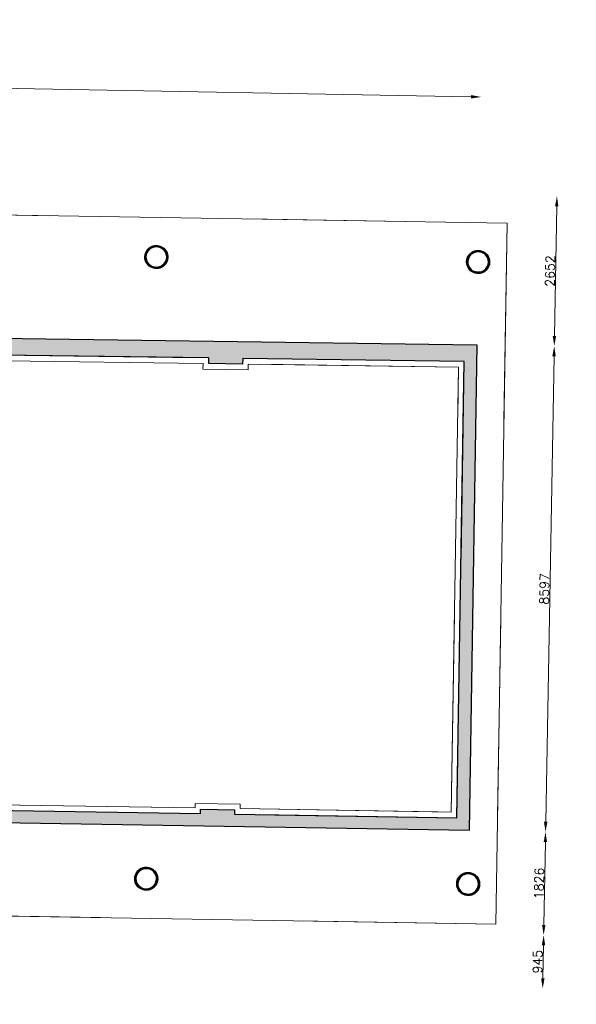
# Model space of a CAD drawing. Header units: millimetres. Extents: x -13022 to 1371524, y -38729 to 632593.
# Tile 169 of 256: x 904389 to 914242, y 5214 to 22633. Entities that reach past the tile are written whole.
import ezdxf

# ---------------------------------------------------------------- set-up
doc = ezdxf.new("R2010")
doc.units = ezdxf.units.MM
doc.header["$LTSCALE"] = 35
doc.set_wipeout_variables(frame=1)
doc.linetypes.add('DASHED', pattern=[200, 100, -100])
for name, color, linetype in [('LAYER102', 1, 'Continuous'), ('LAYER111', 7, 'Continuous'), ('LAYER22', 7, 'Continuous'), ('LAYER28', 7, 'Continuous')]:
    doc.layers.add(name, color=color, linetype=linetype)
doc.styles.get("Standard").update_dxf_attribs({"font": 'simplex.shx'})
doc.dimstyles.new('~R----C~', dxfattribs={"dimtxt": 162, "dimasz": 180, "dimexe": 0.18, "dimexo": 0.0625, "dimgap": 16.2, "dimtad": 1, "dimdec": 0, "dimzin": 0, "dimdsep": 46, "dimtxsty": 'Standard', "dimcen": 0.09, "dimse1": 1, "dimse2": 1, "dimclrd": 7, "dimadec": 0, "dimazin": 0, "dimtfac": 1, "dimtdec": 4, "dimtmove": 0, "dimatfit": 3, "dimfxl": 1, "dimtolj": 1, "dimtzin": 0, "dimlwd": 13, "dimarcsym": 0})
pattern_1 = [(43.96863251, (521764.3542, 56868.8046), (-0.20827933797, 0.21591600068), []), (43.96863251, (521764.35802, 56869.0167), (-0.20827933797, 0.21591600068), [])]

# ---------------------------------------------------------------- blocks, each defined once
blk = doc.blocks.new('*D114')
at = {"layer": 'Defpoints', "color": 0, "linetype": 'Continuous', "transparency": 16777216}
for p in [(912343, 8288), (857554, 7448), (912264, 3870)]:
    blk.add_point(p, dxfattribs=at)
at = {"layer": 'LAYER102', "color": 7, "linetype": 'Continuous', "lineweight": 13, "transparency": 16777216}
blk.add_line((857687, 4853), (912084, 3874), dxfattribs=at)
at = {"layer": 'LAYER102', "color": 7, "linetype": 'Continuous', "transparency": 16777216}
for points in [[(857687, 4883), (857686, 4823), (857507, 4856)], [(912084, 3904), (912083, 3844), (912264, 3870)]]:
    blk.add_solid(points, dxfattribs=at)
at = {"layer": 'LAYER102', "color": 0, "linetype": 'Continuous', "transparency": 16777216, "insert": (884887, 4460), "char_height": 162, "attachment_point": 5, "rotation": 358.9686}
blk.add_mtext('\\A1;54766', dxfattribs=at)
blk = doc.blocks.new('*D115')
at = {"layer": 'Defpoints', "color": 0, "linetype": 'Continuous', "transparency": 16777216}
for p in [(857554, 7448), (837106, 6871), (913664, 6438)]:
    blk.add_point(p, dxfattribs=at)
at = {"layer": 'LAYER102', "color": 7, "linetype": 'Continuous', "lineweight": 13, "transparency": 16777216}
blk.add_line((913650, 5673), (913661, 6258), dxfattribs=at)
at = {"layer": 'LAYER102', "color": 7, "linetype": 'Continuous', "transparency": 16777216}
for points in [[(913631, 6258), (913691, 6257), (913664, 6438)], [(913620, 5674), (913680, 5673), (913647, 5493)]]:
    blk.add_solid(points, dxfattribs=at)
at = {"layer": 'LAYER102', "color": 0, "linetype": 'Continuous', "transparency": 16777216, "insert": (913558, 5967), "char_height": 162, "attachment_point": 5, "rotation": 88.9686}
blk.add_mtext('\\A1;945', dxfattribs=at)
blk = doc.blocks.new('*D116')
at = {"layer": 'Defpoints', "color": 0, "linetype": 'Continuous', "transparency": 16777216}
for p in [(912343, 8288), (913697, 8264), (857554, 7448)]:
    blk.add_point(p, dxfattribs=at)
at = {"layer": 'LAYER102', "color": 7, "linetype": 'Continuous', "lineweight": 13, "transparency": 16777216}
blk.add_line((913667, 6618), (913694, 8084), dxfattribs=at)
at = {"layer": 'LAYER102', "color": 7, "linetype": 'Continuous', "transparency": 16777216}
for points in [[(913664, 8084), (913724, 8083), (913697, 8264)], [(913637, 6618), (913697, 6617), (913664, 6438)]]:
    blk.add_solid(points, dxfattribs=at)
at = {"layer": 'LAYER102', "color": 0, "linetype": 'Continuous', "transparency": 16777216, "insert": (913583, 7353), "char_height": 162, "attachment_point": 5, "rotation": 88.9686}
blk.add_mtext('\\A1;1826', dxfattribs=at)
blk = doc.blocks.new('*D117')
at = {"layer": 'Defpoints', "color": 0, "linetype": 'Continuous', "transparency": 16777216}
for p in [(912480, 16884), (913852, 16859), (912343, 8288)]:
    blk.add_point(p, dxfattribs=at)
at = {"layer": 'LAYER102', "color": 7, "linetype": 'Continuous', "lineweight": 13, "transparency": 16777216}
blk.add_line((913700, 8444), (913848, 16679), dxfattribs=at)
at = {"layer": 'LAYER102', "color": 7, "linetype": 'Continuous', "transparency": 16777216}
for points in [[(913818, 16680), (913878, 16678), (913852, 16859)], [(913670, 8444), (913730, 8443), (913697, 8264)]]:
    blk.add_solid(points, dxfattribs=at)
at = {"layer": 'LAYER102', "color": 0, "linetype": 'Continuous', "transparency": 16777216, "insert": (913677, 12563), "char_height": 162, "attachment_point": 5, "rotation": 88.9686}
blk.add_mtext('\\A1;8597', dxfattribs=at)
blk = doc.blocks.new('*D118')
at = {"layer": 'Defpoints', "color": 0, "linetype": 'Continuous', "transparency": 16777216}
for p in [(837771, 20881), (913899, 19511), (912480, 16884)]:
    blk.add_point(p, dxfattribs=at)
at = {"layer": 'LAYER102', "color": 7, "linetype": 'Continuous', "lineweight": 13, "transparency": 16777216}
blk.add_line((913855, 17039), (913896, 19331), dxfattribs=at)
at = {"layer": 'LAYER102', "color": 7, "linetype": 'Continuous', "transparency": 16777216}
for points in [[(913866, 19331), (913926, 19330), (913899, 19511)], [(913825, 17039), (913885, 17038), (913852, 16859)]]:
    blk.add_solid(points, dxfattribs=at)
at = {"layer": 'LAYER102', "color": 0, "linetype": 'Continuous', "transparency": 16777216, "insert": (913778, 18187), "char_height": 162, "attachment_point": 5, "rotation": 88.9686}
blk.add_mtext('\\A1;2652', dxfattribs=at)
blk = doc.blocks.new('*D123')
at = {"layer": 'Defpoints', "color": 0, "linetype": 'Continuous', "transparency": 16777216}
for p in [(912559, 21266), (838029, 17988), (912480, 16884)]:
    blk.add_point(p, dxfattribs=at)
at = {"layer": 'LAYER102', "color": 7, "linetype": 'Continuous', "lineweight": 13, "transparency": 16777216}
blk.add_line((838292, 22603), (912379, 21269), dxfattribs=at)
at = {"layer": 'LAYER102', "color": 7, "linetype": 'Continuous', "transparency": 16777216}
for points in [[(838293, 22633), (838292, 22573), (838112, 22606)], [(912379, 21299), (912378, 21239), (912559, 21266)]]:
    blk.add_solid(points, dxfattribs=at)
at = {"layer": 'LAYER102', "color": 0, "linetype": 'Continuous', "transparency": 16777216, "insert": (875337, 22033), "char_height": 162, "attachment_point": 5, "rotation": 358.9686}
blk.add_mtext('\\A1;74458', dxfattribs=at)

msp = doc.modelspace()

# ---------------------------------------------------------------- linework, layer by layer
at = {"layer": 'LAYER28', "color": 7, "linetype": 'Continuous', "lineweight": 25}
for points in [[(906811.408, 18617.534, -2.414213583), (906624.953, 18437.662, -0.414213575), (906811.408, 18617.534)], [(912507.626, 18529.763, -2.414213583), (912321.171, 18349.891, -0.414213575), (912507.626, 18529.763)], [(906631.783, 7619.009, -2.414213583), (906445.328, 7439.137, -0.414213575), (906631.783, 7619.009)], [(912330.968, 7525.902, -2.414213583), (912144.513, 7346.03, -0.414213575), (912330.968, 7525.902)]]:
    msp.add_lwpolyline(points, format="xyb", close=True, dxfattribs=at)

# ---------------------------------------------------------------- texts
at = {"layer": 'LAYER102', "color": 7, "linetype": 'Continuous', "lineweight": 0, "char_height": 162, "attachment_point": 7, "rotation": 358.9686325, "line_spacing_factor": 1.333333}
for s, insert in [('\\pi-742.15;{\\fArial|b0|i0|c0|p34;verkeersruimte\\P\\pi-399.59;21,3 m2}', (1005346.904, 19115.704)), ('\\pi-742.15;{\\fArial|b0|i0|c0|p34;verkeersruimte\\P\\pi-399.59;22,1 m2}', (1032754.772, 14364.354))]:
    msp.add_mtext(s, dxfattribs=dict(at, insert=insert))

# ---------------------------------------------------------------- wipeouts: each hides what was drawn before it
at = {"linetype": 'Continuous'}
msp.add_wipeout([(903891.662, 8647.403), (903993.262, 8745.759), (907492.864, 8688.683), (907591.051, 8587.067)], dxfattribs=at).dxf.layer = 'LAYER111'

# ---------------------------------------------------------------- next in the draw order: linework, layer by layer
at = {"layer": 'LAYER102', "color": 7, "linetype": 'Continuous', "lineweight": 18}
for points in [[(903993.262, 8745.759), (907492.864, 8688.683)], [(907591.051, 8587.067), (903891.662, 8647.403)]]:
    msp.add_lwpolyline(points, dxfattribs=at)

# ---------------------------------------------------------------- next in the draw order: wipeouts: each hides what was drawn before it
at = {"linetype": 'Continuous'}
for points in [[(906804.453, 18231.198), (906804.813, 18251.211), (906828.744, 18252.347), (906852.324, 18256.599), (906875.147, 18263.89), (906896.834, 18274.099), (906916.977, 18287.049), (906935.289, 18302.521), (906951.392, 18320.248), (906965.061, 18339.927), (906976.071, 18361.22), (906984.166, 18383.768), (906989.276, 18407.179), (906991.268, 18431.058), (906990.136, 18454.99), (906985.873, 18478.573), (906978.595, 18501.397), (906968.39, 18523.074), (906955.438, 18543.234), (906939.952, 18561.532), (906922.24, 18577.652), (906902.545, 18591.323), (906881.27, 18602.307), (906858.725, 18610.42), (906835.313, 18615.518), (906811.439, 18617.518), (906787.509, 18616.384), (906763.928, 18612.136), (906741.075, 18604.847), (906719.419, 18594.641), (906699.245, 18581.692), (906680.963, 18566.223), (906664.829, 18548.499), (906651.16, 18528.82), (906640.182, 18507.526), (906632.056, 18484.981), (906626.946, 18461.569), (906624.953, 18437.693), (906626.085, 18413.755), (906630.349, 18390.17), (906637.627, 18367.34), (906647.832, 18345.659), (906660.783, 18325.495), (906676.269, 18307.196), (906693.982, 18291.072), (906713.676, 18277.398), (906734.951, 18266.414), (906757.527, 18258.303), (906780.939, 18253.205), (906804.813, 18251.207), (906804.453, 18231.198), (906779.36, 18233.211), (906754.698, 18238.312), (906730.84, 18246.426), (906708.191, 18257.426), (906687.091, 18271.142), (906667.817, 18287.366), (906650.709, 18305.847), (906636.013, 18326.302), (906623.971, 18348.417), (906614.767, 18371.852), (906608.517, 18396.248), (906605.341, 18421.227), (906605.263, 18446.41), (906608.308, 18471.407), (906614.436, 18495.835), (906623.516, 18519.318), (906635.449, 18541.498), (906650.039, 18562.031), (906667.033, 18580.605), (906686.205, 18596.933), (906707.238, 18610.764), (906729.848, 18621.884), (906753.625, 18630.125), (906778.255, 18635.36), (906803.36, 18637.508), (906828.534, 18636.536), (906853.371, 18632.459), (906877.528, 18625.339), (906900.601, 18615.288), (906922.28, 18602.456), (906942.193, 18587.042), (906960.064, 18569.284), (906975.584, 18549.455), (906988.51, 18527.857), (906998.691, 18504.825), (907005.946, 18480.708), (907010.156, 18455.882), (907011.266, 18430.723), (907009.356, 18406.261), (907004.485, 18382.208), (906996.783, 18358.917), (906986.288, 18336.726), (906973.225, 18315.957), (906957.755, 18296.916), (906940.101, 18279.88), (906920.52, 18265.097), (906899.294, 18252.782), (906876.742, 18243.116), (906853.177, 18236.238), (906828.976, 18232.251), (906804.453, 18231.21)], [(912500.671, 18143.427), (912501.031, 18163.439), (912524.962, 18164.575), (912548.542, 18168.827), (912571.365, 18176.119), (912593.052, 18186.328), (912613.195, 18199.278), (912631.507, 18214.749), (912647.61, 18232.476), (912661.279, 18252.155), (912672.289, 18273.449), (912680.384, 18295.996), (912685.494, 18319.408), (912687.486, 18343.286), (912686.354, 18367.219), (912682.091, 18390.801), (912674.813, 18413.625), (912664.608, 18435.303), (912651.656, 18455.463), (912636.17, 18473.76), (912618.458, 18489.88), (912598.763, 18503.552), (912577.488, 18514.536), (912554.943, 18522.648), (912531.531, 18527.746), (912507.657, 18529.747), (912483.727, 18528.613), (912460.146, 18524.365), (912437.293, 18517.075), (912415.637, 18506.87), (912395.463, 18493.92), (912377.181, 18478.452), (912361.047, 18460.728), (912347.378, 18441.049), (912336.4, 18419.755), (912328.274, 18397.21), (912323.164, 18373.798), (912321.171, 18349.922), (912322.303, 18325.983), (912326.567, 18302.399), (912333.845, 18279.569), (912344.05, 18257.888), (912357.001, 18237.724), (912372.487, 18219.424), (912390.2, 18203.3), (912409.894, 18189.627), (912431.169, 18178.643), (912453.745, 18170.532), (912477.157, 18165.434), (912501.031, 18163.435), (912500.671, 18143.427), (912475.578, 18145.439), (912450.916, 18150.54), (912427.058, 18158.655), (912404.409, 18169.654), (912383.309, 18183.37), (912364.035, 18199.595), (912346.927, 18218.075), (912332.231, 18238.531), (912320.189, 18260.646), (912310.985, 18284.081), (912304.735, 18308.477), (912301.559, 18333.456), (912301.481, 18358.639), (912304.526, 18383.635), (912310.654, 18408.064), (912319.734, 18431.547), (912331.667, 18453.726), (912346.257, 18474.26), (912363.251, 18492.834), (912382.423, 18509.161), (912403.456, 18522.992), (912426.066, 18534.112), (912449.843, 18542.354), (912474.473, 18547.589), (912499.578, 18549.737), (912524.752, 18548.764), (912549.589, 18544.688), (912573.746, 18537.568), (912596.819, 18527.516), (912618.498, 18514.685), (912638.411, 18499.271), (912656.282, 18481.513), (912671.802, 18461.683), (912684.728, 18440.086), (912694.909, 18417.053), (912702.164, 18392.936), (912706.374, 18368.11), (912707.483, 18342.951), (912705.574, 18318.49), (912700.703, 18294.437), (912693.001, 18271.146), (912682.506, 18248.954), (912669.443, 18228.186), (912653.973, 18209.145), (912636.319, 18192.108), (912616.738, 18177.326), (912595.512, 18165.01), (912572.96, 18155.344), (912549.395, 18148.467), (912525.194, 18144.48), (912500.671, 18143.439)]]:
    msp.add_wipeout(points, dxfattribs=at).dxf.layer = 'LAYER111'

# ---------------------------------------------------------------- next in the draw order: hatches: boundary and pattern name
at = {"layer": 'LAYER28', "linetype": 'Continuous', "lineweight": 13}
h = msp.add_hatch(dxfattribs=at)
h.set_pattern_fill('~A--FYV~', angle=-1.0313675, style=0, pattern_type=0)
h.set_pattern_definition(pattern_1)
h.paths.add_polyline_path([(906804.453, 18231.198), (906804.813, 18251.211, 2.413922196), (906624.953, 18437.662, 0.41426354), (906804.813, 18251.213), (906804.453, 18231.198, -2.414080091), (907011.266, 18430.723, -0.414236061)], flags=0)
h = msp.add_hatch(dxfattribs=at)
h.set_pattern_fill('~A--FYV~', angle=-1.0313675, style=0, pattern_type=0)
h.set_pattern_definition(pattern_1)
h.paths.add_polyline_path([(912500.671, 18143.427), (912501.031, 18163.439, 2.413922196), (912321.171, 18349.891, 0.41426354), (912501.031, 18163.441), (912500.671, 18143.427, -2.414080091), (912707.483, 18342.951, -0.414236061)], flags=0)

# ---------------------------------------------------------------- next in the draw order: linework, layer by layer
at = {"layer": 'LAYER28', "color": 7, "linetype": 'Continuous', "lineweight": 25}
for points in [[(906804.453, 18231.198), (906804.813, 18251.211, 2.413922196), (906624.953, 18437.662, 0.41426354), (906804.813, 18251.213), (906804.453, 18231.198, -2.414080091), (907011.266, 18430.723, -0.414236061), (906804.453, 18231.198)], [(906811.768, 18637.531, -2.414213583), (906604.956, 18438.022, -0.414213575), (906811.768, 18637.531)], [(912500.671, 18143.427), (912501.031, 18163.439, 2.413922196), (912321.171, 18349.891, 0.41426354), (912501.031, 18163.441), (912500.671, 18143.427, -2.414080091), (912707.483, 18342.951, -0.414236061), (912500.671, 18143.427)], [(912507.986, 18549.759, -2.414213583), (912301.174, 18350.251, -0.414213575), (912507.986, 18549.759)]]:
    msp.add_lwpolyline(points, format="xyb", close=True, dxfattribs=at)

# ---------------------------------------------------------------- next in the draw order: texts
at = {"layer": 'LAYER102', "color": 7, "linetype": 'Continuous', "lineweight": 0, "insert": (1040372.289, 16265.531), "char_height": 162, "attachment_point": 7, "rotation": 358.9686325, "line_spacing_factor": 1.333333}
msp.add_mtext('\\pi-563.32;{\\fArial|b1|i0|c0|p34;\\H1.2346x;techniek\\P\\pi-880.14;\\fArial|b0|i0|c0|p34;\\H0.81x;technische ruimte \\P\\pi-399.6;29,4 m2}', dxfattribs=at)

# ---------------------------------------------------------------- next in the draw order: dimensions: what is measured, and where the dimension line sits
at = {"layer": 'LAYER102', "color": 7, "linetype": 'Continuous'}
for base, p1, p2, angle, picture, middle in [((912558.508, 21265.825), (838029.116, 17987.737), (912479.617, 16883.668), 358.9686325, '*D123', (875337.133, 22033.126)), ((913899.448, 19510.818), (912479.617, 16883.668), (837770.784, 20881.34), 88.9686325, '*D118', (913778.393, 18186.642))]:
    dim = msp.add_linear_dim(base=base, p1=p1, p2=p2, angle=angle, dimstyle='~R----C~', dxfattribs=at)
    dim.commit()
    dim.dimension.update_dxf_attribs({"geometry": picture, "text_midpoint": middle})

# ---------------------------------------------------------------- next in the draw order: wipeouts: each hides what was drawn before it
at = {"linetype": 'Continuous'}
msp.add_wipeout([(907591.051, 8587.067), (907492.864, 8688.683), (907494.304, 8768.666), (907592.491, 8667.054)], dxfattribs=at).dxf.layer = 'LAYER111'

# ---------------------------------------------------------------- next in the draw order: linework, layer by layer
at = {"layer": 'LAYER102', "color": 7, "linetype": 'Continuous', "lineweight": 18}
for points in [[(907492.864, 8688.683), (907494.304, 8768.666)], [(907592.491, 8667.054), (907591.051, 8587.067)]]:
    msp.add_lwpolyline(points, dxfattribs=at)

# ---------------------------------------------------------------- next in the draw order: wipeouts: each hides what was drawn before it
at = {"linetype": 'Continuous'}
msp.add_wipeout([(907592.491, 8667.054), (907494.304, 8768.666), (908294.011, 8755.637), (908192.412, 8657.278)], dxfattribs=at).dxf.layer = 'LAYER111'

# ---------------------------------------------------------------- next in the draw order: linework, layer by layer
at = {"layer": 'LAYER102', "color": 7, "linetype": 'DASHED', "lineweight": 18}
for points in [[(903993.262, 8745.759), (907492.864, 8688.683)], [(907492.864, 8688.683), (907494.304, 8768.666)], [(907591.051, 8587.067), (903891.662, 8647.403)], [(907592.491, 8667.054), (907591.051, 8587.067)]]:
    msp.add_lwpolyline(points, dxfattribs=at)
at = {"layer": 'LAYER102', "color": 7, "linetype": 'Continuous', "lineweight": 18}
for points in [[(907494.304, 8768.666), (908294.011, 8755.637)], [(908192.412, 8657.278), (907592.491, 8667.054)]]:
    msp.add_lwpolyline(points, dxfattribs=at)

# ---------------------------------------------------------------- next in the draw order: wipeouts: each hides what was drawn before it
at = {"linetype": 'Continuous'}
msp.add_wipeout([(908192.412, 8657.285), (908294.011, 8755.644), (908292.696, 8675.62), (908191.097, 8577.296)], dxfattribs=at).dxf.layer = 'LAYER111'

# ---------------------------------------------------------------- next in the draw order: linework, layer by layer
at = {"layer": 'LAYER102', "color": 7, "linetype": 'Continuous', "lineweight": 18}
for points in [[(908294.011, 8755.644), (908292.696, 8675.62)], [(908191.097, 8577.296), (908192.412, 8657.285)]]:
    msp.add_lwpolyline(points, dxfattribs=at)

# ---------------------------------------------------------------- next in the draw order: wipeouts: each hides what was drawn before it
at = {"linetype": 'Continuous'}
msp.add_wipeout([(908191.097, 8577.292), (908292.696, 8675.616), (912028.37, 8613.455), (912126.743, 8511.804)], dxfattribs=at).dxf.layer = 'LAYER111'

# ---------------------------------------------------------------- next in the draw order: linework, layer by layer
at = {"layer": 'LAYER102', "color": 7, "linetype": 'DASHED', "lineweight": 18}
for points in [[(907494.304, 8768.666), (908294.011, 8755.637)], [(908294.011, 8755.644), (908292.696, 8675.62)], [(908192.412, 8657.278), (907592.491, 8667.054)], [(908191.097, 8577.296), (908192.412, 8657.285)]]:
    msp.add_lwpolyline(points, dxfattribs=at)
at = {"layer": 'LAYER102', "color": 7, "linetype": 'Continuous', "lineweight": 18}
for points in [[(912126.743, 8511.804), (908191.097, 8577.292)], [(908292.696, 8675.616), (912028.37, 8613.455)]]:
    msp.add_lwpolyline(points, dxfattribs=at)

# ---------------------------------------------------------------- next in the draw order: wipeouts: each hides what was drawn before it
at = {"linetype": 'Continuous'}
msp.add_wipeout([(912126.743, 8511.804), (912028.37, 8613.455), (912157.195, 16488.083), (912258.798, 16586.688)], dxfattribs=at).dxf.layer = 'LAYER111'

# ---------------------------------------------------------------- next in the draw order: linework, layer by layer
at = {"layer": 'LAYER102', "color": 7, "linetype": 'Continuous', "lineweight": 18}
for points in [[(912258.798, 16586.688), (912126.743, 8511.804)], [(912028.37, 8613.455), (912157.195, 16488.083)]]:
    msp.add_lwpolyline(points, dxfattribs=at)
at = {"layer": 'LAYER102', "color": 7, "linetype": 'DASHED', "lineweight": 18}
for points in [[(912126.743, 8511.804), (908191.097, 8577.292)], [(908292.696, 8675.616), (912028.37, 8613.455)]]:
    msp.add_lwpolyline(points, dxfattribs=at)

# ---------------------------------------------------------------- next in the draw order: texts
at = {"layer": 'LAYER102', "color": 7, "linetype": 'Continuous', "lineweight": 0, "insert": (1017563.026, 12467.675), "char_height": 162, "attachment_point": 7, "rotation": 358.9686325, "line_spacing_factor": 1.333333}
msp.add_mtext('\\pi-341.76;{\\fArial|b1|i0|c0|p34;\\H1.2346x;foyer\\fArial|b0|i0|c0|p34;\\H0.81x;\\P\\pi-1012.4;max. aantal pers. 90\\P\\pi-925.11;bijeenkomstfunctie \\P\\pi-453.52;143,9 m2}', dxfattribs=at)
at = {"layer": 'LAYER102', "color": 7, "linetype": 'Continuous', "lineweight": 0, "char_height": 162, "attachment_point": 7, "rotation": 358.9686325, "line_spacing_factor": 1.333333}
for s, insert, width in [('\\pi415.19;{\\fArial|b1|i0|c0|p34;\\H1.2346x;Afsl. vent.}', (854912.419, 16083.804), 2146.38469), ('\\pi386.19;{\\fArial|b1|i0|c0|p34;\\H1.2346x;lift \\P\\pi159.59;mach.\\fArial|b0|i0|c0|p34;\\H0.81x; \\P\\pi209.91;3,2 m2}', (855643.987, 13970.687), 1090.26846), ('\\pi415.19;{\\fArial|b1|i0|c0|p34;\\H1.2346x;Afsl. vent.}', (888719.24, 11805.179), 2146.38469)]:
    msp.add_mtext(s, dxfattribs=dict(at, insert=insert, width=width))

# ---------------------------------------------------------------- next in the draw order: wipeouts: each hides what was drawn before it
at = {"linetype": 'Continuous'}
msp.add_wipeout([(912258.798, 16586.688), (912157.195, 16488.083), (908435.267, 16539.515), (908337.076, 16640.881)], dxfattribs=at).dxf.layer = 'LAYER111'

# ---------------------------------------------------------------- next in the draw order: linework, layer by layer
at = {"layer": 'LAYER102', "color": 7, "linetype": 'Continuous', "lineweight": 18}
for points in [[(908337.076, 16640.881), (912258.798, 16586.688)], [(912157.195, 16488.083), (908435.267, 16539.515)]]:
    msp.add_lwpolyline(points, dxfattribs=at)
at = {"layer": 'LAYER102', "color": 7, "linetype": 'DASHED', "lineweight": 18}
for points in [[(912258.798, 16586.688), (912126.743, 8511.804)], [(912028.37, 8613.455), (912157.195, 16488.083)]]:
    msp.add_lwpolyline(points, dxfattribs=at)

# ---------------------------------------------------------------- next in the draw order: texts
at = {"layer": 'LAYER102', "color": 7, "linetype": 'Continuous', "lineweight": 0, "insert": (1051424.849, 13042.74), "char_height": 162, "attachment_point": 7, "rotation": 358.9686325, "line_spacing_factor": 1.333333}
msp.add_mtext('\\pi-861.96;{\\fArial|b1|i0|c0|p34;\\H1.2346x;opslag depot\\P\\pi-545.13;\\fArial|b0|i0|c0|p34;\\H0.81x;o.g. functie \\P\\pi-453.52;192,2 m2}', dxfattribs=at)

# ---------------------------------------------------------------- next in the draw order: dimensions: what is measured, and where the dimension line sits
at = {"layer": 'LAYER102', "color": 7, "linetype": 'Continuous'}
dim = msp.add_linear_dim(base=(913851.707, 16858.967), p1=(912343.19, 8288.161), p2=(912479.617, 16883.668), angle=88.9686325, dimstyle='~R----C~', dxfattribs=at)
dim.commit()
dim.dimension.update_dxf_attribs({"geometry": '*D117', "text_midpoint": (913677.155, 12563.128)})

# ---------------------------------------------------------------- next in the draw order: wipeouts: each hides what was drawn before it
at = {"linetype": 'Continuous'}
msp.add_wipeout([(908337.076, 16640.885), (908435.267, 16539.519), (908433.467, 16439.535), (908335.276, 16540.901)], dxfattribs=at).dxf.layer = 'LAYER111'

# ---------------------------------------------------------------- next in the draw order: linework, layer by layer
at = {"layer": 'LAYER102', "color": 7, "linetype": 'Continuous', "lineweight": 18}
for points in [[(908335.276, 16540.901), (908337.076, 16640.885)], [(908435.267, 16539.519), (908433.467, 16439.535)]]:
    msp.add_lwpolyline(points, dxfattribs=at)

# ---------------------------------------------------------------- next in the draw order: wipeouts: each hides what was drawn before it
at = {"linetype": 'Continuous'}
msp.add_wipeout([(908335.276, 16540.901), (908433.467, 16439.535), (907634.037, 16450.575), (907735.391, 16549.185)], dxfattribs=at).dxf.layer = 'LAYER111'

# ---------------------------------------------------------------- next in the draw order: linework, layer by layer
at = {"layer": 'LAYER102', "color": 7, "linetype": 'Continuous', "lineweight": 18}
for points in [[(907735.391, 16549.185), (908335.276, 16540.901)], [(908433.467, 16439.535), (907634.037, 16450.575)]]:
    msp.add_lwpolyline(points, dxfattribs=at)
at = {"layer": 'LAYER102', "color": 7, "linetype": 'DASHED', "lineweight": 18}
for points in [[(908335.276, 16540.901), (908337.076, 16640.885)], [(908337.076, 16640.881), (912258.798, 16586.688)], [(908435.267, 16539.519), (908433.467, 16439.535)], [(912157.195, 16488.083), (908435.267, 16539.515)]]:
    msp.add_lwpolyline(points, dxfattribs=at)

# ---------------------------------------------------------------- next in the draw order: wipeouts: each hides what was drawn before it
at = {"linetype": 'Continuous'}
msp.add_wipeout([(907735.39, 16549.181), (907634.037, 16450.571), (907635.399, 16550.563), (907736.753, 16649.173)], dxfattribs=at).dxf.layer = 'LAYER111'

# ---------------------------------------------------------------- next in the draw order: linework, layer by layer
at = {"layer": 'LAYER102', "color": 7, "linetype": 'Continuous', "lineweight": 18}
for points in [[(907634.037, 16450.571), (907635.399, 16550.563)], [(907736.753, 16649.173), (907735.39, 16549.181)]]:
    msp.add_lwpolyline(points, dxfattribs=at)
at = {"layer": 'LAYER102', "color": 7, "linetype": 'DASHED', "lineweight": 18}
msp.add_lwpolyline([(908433.467, 16439.535), (907634.037, 16450.575)], dxfattribs=at)

# ---------------------------------------------------------------- next in the draw order: wipeouts: each hides what was drawn before it
at = {"linetype": 'Continuous'}
msp.add_wipeout([(907736.753, 16649.173), (907635.399, 16550.563), (904135.702, 16598.897), (904037.073, 16700.267)], dxfattribs=at).dxf.layer = 'LAYER111'

# ---------------------------------------------------------------- next in the draw order: hatches: boundary and pattern name
at = {"layer": 'LAYER111', "linetype": 'Continuous', "lineweight": 5}
msp.add_hatch(color=254, dxfattribs=at).paths.add_polyline_path([(880689.345, 17022.737), (880693.485, 17322.117), (912479.617, 16883.668), (912343.19, 8288.161), (880541.211, 8808.174), (880544.797, 9028.239), (881757.699, 9008.357), (881759.138, 9088.313), (882659.025, 9073.956), (882657.58, 8993.688), (886207.114, 8935.803), (886208.553, 9015.775), (886808.48, 9006.303), (886807.66, 8926.008), (890393.438, 8867.533), (890394.817, 8947.631), (890995.793, 8937.374), (890994.359, 8857.731), (894692.747, 8797.416), (894694.187, 8877.403), (895294.108, 8867.619), (895293.293, 8787.621), (898992.182, 8727.297), (898993.622, 8807.284), (899593.543, 8797.5), (899593.165, 8717.509), (903291.616, 8657.194), (903293.056, 8737.181), (903892.978, 8727.397), (903891.663, 8647.407), (907591.051, 8587.075), (907592.491, 8667.062), (908192.412, 8657.278), (908191.097, 8577.288), (912126.743, 8511.796), (912258.798, 16586.688), (908337.076, 16640.881), (908335.276, 16540.897), (907735.39, 16549.181), (907736.753, 16649.173), (904037.073, 16700.267), (904035.711, 16600.275), (903435.763, 16608.567), (903437.125, 16708.551), (899737.508, 16759.652), (899736.16, 16660.465), (899136.198, 16667.945), (899137.56, 16767.936), (895438.318, 16819.038), (895436.518, 16719.046), (894836.57, 16727.331), (894837.995, 16827.329), (891138.315, 16878.423), (891136.953, 16778.432), (890537.005, 16786.716), (890537.68, 16886.72), (886952.24, 16936.242), (886950.563, 16836.1), (886350.117, 16844.55), (886351.167, 16944.539), (882802.785, 16993.441), (882800.979, 16893.113), (881962.185, 16905.151), (881963.985, 17005.135)], flags=0)

# ---------------------------------------------------------------- next in the draw order: linework, layer by layer
at = {"layer": 'LAYER102', "color": 7, "linetype": 'Continuous', "lineweight": 18}
for points in [[(904037.073, 16700.267), (907736.753, 16649.173)], [(907635.399, 16550.563), (904135.702, 16598.897)]]:
    msp.add_lwpolyline(points, dxfattribs=at)
at = {"layer": 'LAYER102', "color": 7, "linetype": 'DASHED', "lineweight": 18}
for points in [[(904037.073, 16700.267), (907736.753, 16649.173)], [(907635.399, 16550.563), (904135.702, 16598.897)], [(907634.037, 16450.571), (907635.399, 16550.563)], [(907736.753, 16649.173), (907735.39, 16549.181)], [(907735.391, 16549.185), (908335.276, 16540.901)]]:
    msp.add_lwpolyline(points, dxfattribs=at)
at = {"layer": 'LAYER22', "color": 7, "linetype": 'Continuous', "lineweight": 18}
msp.add_lwpolyline([(866388.207, 17567.399), (866424.981, 19794.098), (913018.768, 19033.023), (912816.192, 6634.668), (866222.467, 7395.734), (866249.416, 9035.015)], dxfattribs=at)
at = {"layer": 'LAYER28', "color": 7, "linetype": 'Continuous', "lineweight": 25}
for points in [[(880693.485, 17322.117), (912479.617, 16883.668), (912343.19, 8288.161), (880541.211, 8808.174)], [(903891.663, 8647.407), (907591.051, 8587.075), (907592.491, 8667.062), (908192.412, 8657.278), (908191.097, 8577.288), (912126.743, 8511.796), (912258.798, 16586.688), (908337.076, 16640.881), (908335.276, 16540.897), (907735.39, 16549.181), (907736.753, 16649.173), (904037.073, 16700.267)]]:
    msp.add_lwpolyline(points, dxfattribs=at)

# ---------------------------------------------------------------- next in the draw order: texts
at = {"layer": 'LAYER102', "color": 7, "linetype": 'Continuous', "lineweight": 0, "insert": (995229.674, 12428.575), "char_height": 162, "attachment_point": 7, "rotation": 358.9686325, "line_spacing_factor": 1.333333}
msp.add_mtext('\\pi-707.73;{\\fArial|b1|i0|c0|p34;\\H1.2346x;auditorium\\fArial|b0|i0|c0|p34;\\H0.81x;\\P\\pi-1075.3;max. aantal pers. 100\\P\\pi-925.11;bijeenkomstfunctie \\P\\pi-642.1;max pers. 75\\P\\pi-453.52;106,3 m2}', dxfattribs=at)
at = {"layer": 'LAYER102', "color": 7, "linetype": 'Continuous', "lineweight": 0, "insert": (887600.625, 16264.33), "char_height": 162, "width": 2146.38469, "attachment_point": 7, "rotation": 358.9686325, "line_spacing_factor": 1.333333}
msp.add_mtext('\\pi508.38;{\\fArial|b1|i0|c0|p34;\\H1.2346x;Afsl. CV.}', dxfattribs=at)

# ---------------------------------------------------------------- next in the draw order: wipeouts: each hides what was drawn before it
at = {"linetype": 'Continuous'}
for points in [[(906624.828, 7232.673), (906625.251, 7252.684), (906649.181, 7253.828), (906672.762, 7258.088), (906695.585, 7265.389), (906717.272, 7275.602), (906737.415, 7288.562), (906755.696, 7304.04), (906771.83, 7321.772), (906785.468, 7341.456), (906796.447, 7362.754), (906804.573, 7385.302), (906809.652, 7408.715), (906811.644, 7432.593), (906810.512, 7456.527), (906806.249, 7480.108), (906798.939, 7502.931), (906788.734, 7524.602), (906775.782, 7544.76), (906760.297, 7563.05), (906742.553, 7579.165), (906722.889, 7592.83), (906701.583, 7603.809), (906679.038, 7611.911), (906655.626, 7617.001), (906631.751, 7618.994), (906607.821, 7617.85), (906584.24, 7613.594), (906561.418, 7606.301), (906539.73, 7596.084), (906519.588, 7583.128), (906501.275, 7567.654), (906485.172, 7549.926), (906471.503, 7530.243), (906460.524, 7508.945), (906452.429, 7486.396), (906447.32, 7462.984), (906445.327, 7439.106), (906446.459, 7415.167), (906450.723, 7391.583), (906458.032, 7368.756), (906468.237, 7347.081), (906481.189, 7326.922), (906496.674, 7308.625), (906514.418, 7292.506), (906534.082, 7278.841), (906555.388, 7267.862), (906577.964, 7259.759), (906601.376, 7254.669), (906625.251, 7252.681), (906624.828, 7232.673), (906599.735, 7234.684), (906575.073, 7239.789), (906551.215, 7247.899), (906528.566, 7258.898), (906507.465, 7272.616), (906488.192, 7288.841), (906471.084, 7307.324), (906456.388, 7327.779), (906444.346, 7349.894), (906435.141, 7373.325), (906428.892, 7397.723), (906425.716, 7422.702), (906425.638, 7447.883), (906428.682, 7472.883), (906434.81, 7497.308), (906443.891, 7520.793), (906455.823, 7542.973), (906470.414, 7563.506), (906487.407, 7582.082), (906506.579, 7598.408), (906527.613, 7612.238), (906550.223, 7623.361), (906574, 7631.602), (906598.63, 7636.835), (906623.735, 7638.981), (906648.909, 7638.012), (906673.746, 7633.932), (906697.903, 7626.812), (906720.976, 7616.763), (906742.655, 7603.929), (906762.568, 7588.517), (906780.439, 7570.759), (906795.959, 7550.93), (906808.885, 7529.334), (906819.066, 7506.299), (906826.32, 7482.184), (906830.53, 7457.355), (906831.64, 7432.198), (906829.731, 7407.736), (906824.86, 7383.683), (906817.158, 7360.392), (906806.663, 7338.199), (906793.6, 7317.434), (906778.129, 7298.393), (906760.476, 7281.357), (906740.894, 7266.574), (906719.669, 7254.259), (906697.117, 7244.593), (906673.552, 7237.715), (906649.351, 7233.724), (906624.828, 7232.685)], [(912324.013, 7139.566), (912324.373, 7159.579), (912348.304, 7160.714), (912371.884, 7164.966), (912394.706, 7172.256), (912416.394, 7182.465), (912436.536, 7195.417), (912454.849, 7210.887), (912470.952, 7228.615), (912484.621, 7248.294), (912495.631, 7269.588), (912503.726, 7292.137), (912508.835, 7315.549), (912510.828, 7339.423), (912509.696, 7363.358), (912505.432, 7386.938), (912498.155, 7409.764), (912487.949, 7431.44), (912474.998, 7451.602), (912459.512, 7469.899), (912441.799, 7486.022), (912422.105, 7499.691), (912400.83, 7510.677), (912378.285, 7518.787), (912354.873, 7523.885), (912330.999, 7525.886), (912307.068, 7524.754), (912283.488, 7520.506), (912260.634, 7513.217), (912238.978, 7503.007), (912218.805, 7490.06), (912200.523, 7474.589), (912184.389, 7456.865), (912170.72, 7437.19), (912159.741, 7415.896), (912151.615, 7393.351), (912146.506, 7369.939), (912144.513, 7346.061), (912145.645, 7322.123), (912149.909, 7298.538), (912157.186, 7275.708), (912167.392, 7254.029), (912180.343, 7233.863), (912195.829, 7215.562), (912213.541, 7199.439), (912233.236, 7185.766), (912254.51, 7174.784), (912277.087, 7166.669), (912300.499, 7161.571), (912324.373, 7159.575), (912324.013, 7139.566), (912298.92, 7141.577), (912274.258, 7146.682), (912250.4, 7154.792), (912227.751, 7165.791), (912206.65, 7179.509), (912187.377, 7195.734), (912170.269, 7214.217), (912155.572, 7234.672), (912143.531, 7256.787), (912134.326, 7280.218), (912128.077, 7304.616), (912124.901, 7329.595), (912124.823, 7354.776), (912127.867, 7379.776), (912133.995, 7404.201), (912143.076, 7427.686), (912155.008, 7449.866), (912169.599, 7470.399), (912186.592, 7488.975), (912205.764, 7505.301), (912226.798, 7519.131), (912249.408, 7530.254), (912273.185, 7538.495), (912297.815, 7543.728), (912322.92, 7545.874), (912348.094, 7544.905), (912372.931, 7540.825), (912397.088, 7533.705), (912420.161, 7523.656), (912441.839, 7510.822), (912461.753, 7495.41), (912479.624, 7477.652), (912495.144, 7457.823), (912508.07, 7436.227), (912518.251, 7413.192), (912525.505, 7389.077), (912529.715, 7364.248), (912530.825, 7339.091), (912528.916, 7314.629), (912524.045, 7290.576), (912516.343, 7267.285), (912505.848, 7245.092), (912492.785, 7224.327), (912477.314, 7205.286), (912459.661, 7188.25), (912440.079, 7173.467), (912418.854, 7161.152), (912396.302, 7151.486), (912372.736, 7144.608), (912348.536, 7140.617), (912324.013, 7139.578)]]:
    msp.add_wipeout(points, dxfattribs=at).dxf.layer = 'LAYER111'

# ---------------------------------------------------------------- next in the draw order: hatches: boundary and pattern name
at = {"layer": 'LAYER28', "linetype": 'Continuous', "lineweight": 13}
h = msp.add_hatch(dxfattribs=at)
h.set_pattern_fill('~A--FYV~', angle=-1.0313675, style=0, pattern_type=0)
h.set_pattern_definition(pattern_1)
h.paths.add_polyline_path([(906624.828, 7232.673), (906625.251, 7252.684, 2.413922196), (906445.328, 7439.137, 0.41426354), (906625.251, 7252.684), (906624.828, 7232.673, -2.414080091), (906831.64, 7432.198, -0.414236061)], flags=0)
h = msp.add_hatch(dxfattribs=at)
h.set_pattern_fill('~A--FYV~', angle=-1.0313675, style=0, pattern_type=0)
h.set_pattern_definition(pattern_1)
h.paths.add_polyline_path([(912324.013, 7139.566), (912324.373, 7159.579, 2.413922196), (912144.513, 7346.03, 0.41426354), (912324.373, 7159.579), (912324.013, 7139.566, -2.414080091), (912530.825, 7339.091, -0.414236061)], flags=0)

# ---------------------------------------------------------------- next in the draw order: linework, layer by layer
at = {"layer": 'LAYER22', "color": 7, "linetype": 'DASHED', "lineweight": 18}
msp.add_lwpolyline([(866388.207, 17567.399), (866424.981, 19794.098), (913018.768, 19033.023), (912816.192, 6634.668), (866222.467, 7395.734), (866249.416, 9035.015)], dxfattribs=at)
at = {"layer": 'LAYER28', "color": 7, "linetype": 'Continuous', "lineweight": 25}
for points in [[(906624.828, 7232.673), (906625.251, 7252.684, 2.413922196), (906445.328, 7439.137, 0.41426354), (906625.251, 7252.684), (906624.828, 7232.673, -2.414080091), (906831.64, 7432.198, -0.414236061), (906624.828, 7232.673)], [(906632.143, 7639.006, -2.414213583), (906425.331, 7439.497, -0.414213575), (906632.143, 7639.006)], [(912324.013, 7139.566), (912324.373, 7159.579, 2.413922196), (912144.513, 7346.03, 0.41426354), (912324.373, 7159.579), (912324.013, 7139.566, -2.414080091), (912530.825, 7339.091, -0.414236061), (912324.013, 7139.566)], [(912331.328, 7545.899, -2.414213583), (912124.516, 7346.39, -0.414213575), (912331.328, 7545.899)]]:
    msp.add_lwpolyline(points, format="xyb", close=True, dxfattribs=at)

# ---------------------------------------------------------------- next in the draw order: dimensions: what is measured, and where the dimension line sits
at = {"layer": 'LAYER102', "color": 7, "linetype": 'Continuous'}
for base, p1, p2, angle, picture, middle in [((912263.657, 3870.314), (857553.566, 7447.992), (912343.19, 8288.161), 358.9686325, '*D114', (884887.031, 4460.383)), ((913696.971, 8263.789), (857553.566, 7447.992), (912343.19, 8288.161), 88.9686325, '*D116', (913583.351, 7352.57)), ((913664.099, 6437.851), (837105.809, 6871.204), (857553.566, 7447.992), 88.9686325, '*D115', (913558.412, 5967.302))]:
    dim = msp.add_linear_dim(base=base, p1=p1, p2=p2, angle=angle, dimstyle='~R----C~', dxfattribs=at)
    dim.commit()
    dim.dimension.update_dxf_attribs({"geometry": picture, "text_midpoint": middle})

doc.saveas('drawing.dxf')
